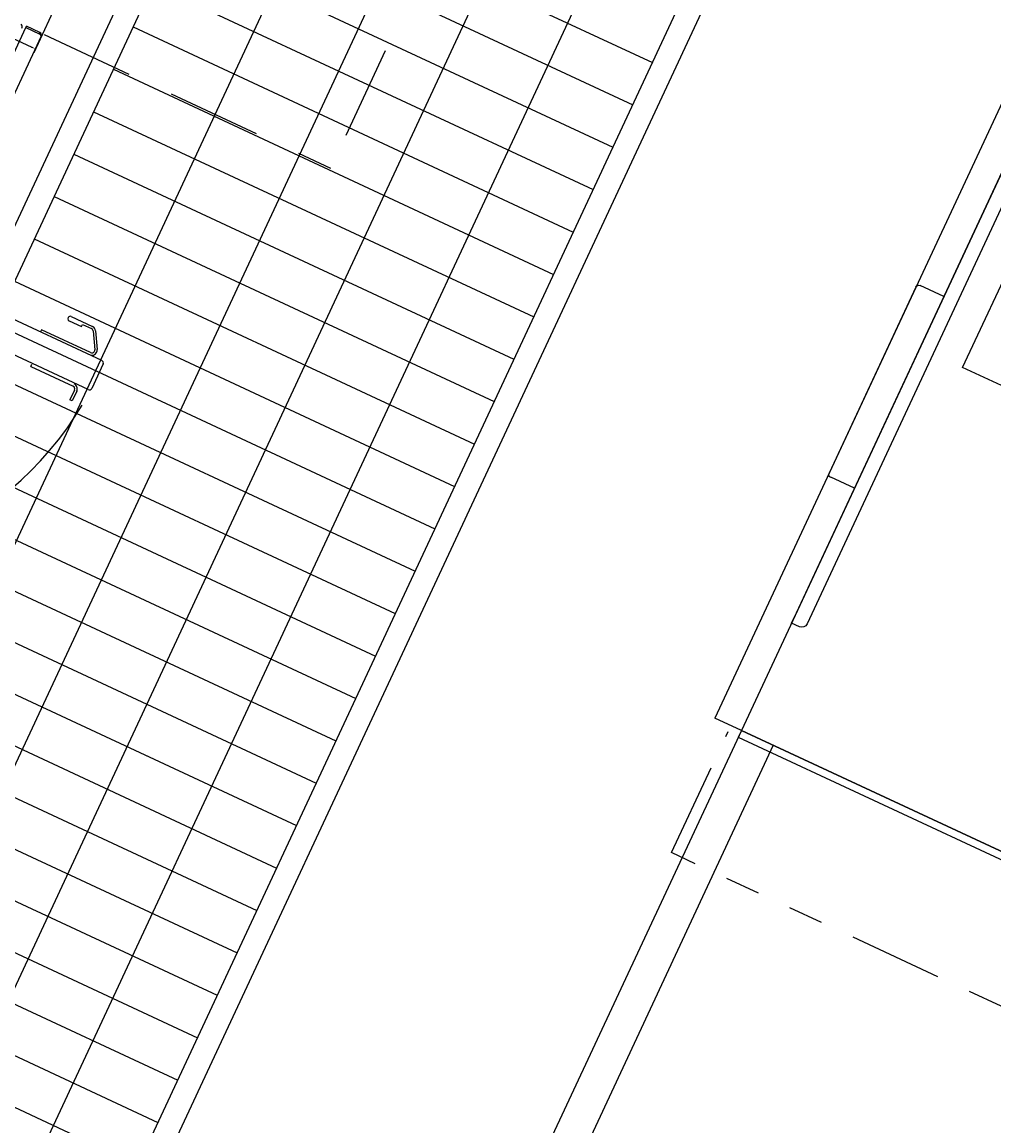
# Model space of a CAD drawing. Header units: inches. Extents: x -119 to 3951, y 0 to 4293.
# Tile 23 of 68: x 206 to 247, y 3146 to 3193. Entities that reach past the tile are written whole.
import ezdxf

# ---------------------------------------------------------------- set-up
doc = ezdxf.new("R2010")
doc.units = ezdxf.units.IN
doc.header["$LTSCALE"] = 48
doc.header["$MEASUREMENT"] = 0
for name, pattern in [('A1-DASH', [0.2383, 0.0833, -0.031, 0.031, -0.031, 0.031, -0.031]), ('L-DASH', [0.1249, 0.0833, -0.0416]), ('S-DASH', [0.082, 0.041, -0.041])]:
    doc.linetypes.add(name, pattern=pattern)
for name, color, linetype in [('200', 2, 'CONTINUOUS'), ('FS-DSH01', 1, 'S-DASH'), ('FS-DSH03', 1, 'L-DASH'), ('FS-DSHA1', 4, 'A1-DASH'), ('FS-EQDTL', 8, 'CONTINUOUS'), ('FS-EQPMT', 2, 'CONTINUOUS')]:
    doc.layers.add(name, color=color, linetype=linetype)
doc.dimstyles.get("Standard").update_dxf_attribs({"dimtxt": 0.18, "dimasz": 0.18, "dimexe": 0.18, "dimexo": 0.0625, "dimgap": 0.09, "dimtad": 0, "dimtih": 1, "dimtoh": 1, "dimdec": 4, "dimzin": 0, "dimdsep": 46, "dimtxsty": 'Standard', "dimcen": 0.09, "dimadec": 0, "dimazin": 0, "dimtfac": 1, "dimtdec": 4, "dimtofl": 0, "dimtmove": 0, "dimatfit": 3, "dimfxl": 0, "dimtolj": 1, "dimtzin": 0, "dimarcsym": 0})

# ---------------------------------------------------------------- blocks, each defined once
blk = doc.blocks.new('HC01707P')
at = {"layer": 'FS-EQDTL'}
for p, q in [((0.062, -29), (0.062, -4)), ((0.062, -29), (0.062, -4)), ((0.375, -29), (0.062, -29)), ((0.375, -29), (0.375, -30.25)), ((64.063, -30.25), (0.375, -30.25))]:
    blk.add_line(p, q, dxfattribs=at)
at = {"layer": 'FS-EQPMT'}
for p, q in [((0.375, -29), (0.375, -4)), ((18.43, -12.048), (18.43, -26.988)), ((18.43, -26.988), (45.695, -26.988)), ((5.439, -28.627), (5.439, -29)), ((26.921, -28.373), (5.692, -28.373)), ((63.75, -29), (0.375, -29)), ((5.439, -29), (5.439, -28.94)), ((27.174, -29), (5.439, -29)), ((5.439, -29), (5.764, -29)), ((11.8, -29), (11.8, -30.117)), ((20.837, -29), (20.837, -30.117)), ((20.704, -30.25), (11.921, -30.25))]:
    blk.add_line(p, q, dxfattribs=at)
for centre, radius, start, end in [((5.692, -28.627), 0.253, 90, 180), ((11.921, -30.117), 0.133, 180, 270), ((20.704, -30.117), 0.133, 270, 0)]:
    blk.add_arc(centre, radius, start, end, dxfattribs=at)
blk = doc.blocks.new('*D215')
at = {"layer": 'FS-EQPMT', "color": 0, "lineweight": -2}
for p, q in [((330.894, 406.296), (308.315, 406.296)), ((308.495, 406.116), (308.495, 401.031)), ((330.748, 400.851), (308.315, 400.851))]:
    blk.add_line(p, q, dxfattribs=at)
at = {"layer": 'FS-EQPMT', "color": 0}
for points in [[(308.465, 406.116), (308.525, 406.116), (308.495, 406.296)], [(308.465, 401.031), (308.525, 401.031), (308.495, 400.851)]]:
    blk.add_solid(points, dxfattribs=at)
at = {"layer": 'FS-EQPMT', "color": 0, "insert": (308.323, 403.573), "char_height": 0.1641, "attachment_point": 5, "rotation": 89.9995}
blk.add_mtext('\\A1;5.45', dxfattribs=at)
blk = doc.blocks.new('QHOBART FT')
at = {"layer": 'FS-EQPMT'}
for p, q in [((102.62914, -33.21051), (102.62914, -19.90283)), ((104.00215, -33.21051), (104.00215, -19.90283)), ((102.49034, -30.57361), (102.49034, -32.55972)), ((104.106, -32.63284), (104.106, -30.3237)), ((104.94878, -31.2319), (104.94878, -31.81506)), ((105.15648, -31.2319), (105.15648, -32.23047)), ((105.05263, -31.81506), (105.05263, -32.23047)), ((104.99021, -32.33852), (104.29323, -32.74093)), ((105.04214, -32.42846), (104.34516, -32.83087)), ((102.36552, -32.68454), (101.90718, -32.68454)), ((101.90718, -32.78839), (101.90718, -32.68454)), ((102.36552, -32.78839), (101.90718, -32.78839)), ((103.89232, -33.32037), (102.73897, -33.32037))]:
    blk.add_line(p, q, dxfattribs=at)
at = {"layer": 'FS-EQPMT', "ltscale": 0.461561}
for p, q in [((102.49034, -30.57361), (102.59419, -30.57361)), ((104.106, -30.3237), (104.00215, -30.3237)), ((104.94878, -31.81506), (105.05263, -31.81506))]:
    blk.add_line(p, q, dxfattribs=at)
at = {"layer": 'FS-EQPMT'}
blk.add_arc((103.31889, -19.21628), 14.10452, 188.419952, 264.301195, dxfattribs=at)
at = {"layer": 'FS-EQPMT', "ltscale": 0.483336}
blk.add_arc((105.05263, -31.2319), 0.10385, 0, 180.000005, dxfattribs=at)
at = {"layer": 'FS-EQPMT', "ltscale": 0.193644}
blk.add_arc((104.92781, -32.23047), 0.12482, 299.999998, 0.000037, dxfattribs=at)
at = {"layer": 'FS-EQPMT', "ltscale": 0.354756}
blk.add_arc((104.92781, -32.23047), 0.22867, 299.999998, 0.000019, dxfattribs=at)
at = {"layer": 'FS-EQPMT', "ltscale": 0.532135}
blk.add_arc((102.36552, -32.55972), 0.22867, 269.999997, 0.000019, dxfattribs=at)
at = {"layer": 'FS-EQPMT', "ltscale": 0.290467}
blk.add_arc((102.36552, -32.55972), 0.12482, 269.999997, 0.000037, dxfattribs=at)
at = {"layer": 'FS-EQPMT', "ltscale": 0.619918}
blk.add_arc((104.23082, -32.63284), 0.22867, 195.153166, 299.999998, dxfattribs=at)
at = {"layer": 'FS-EQPMT', "ltscale": 0.387288}
blk.add_arc((104.23082, -32.63284), 0.12482, 180.000036, 300.000005, dxfattribs=at)
at = {"layer": 'FS-EQPMT', "ltscale": 0.25561}
for centre, start, end in [((102.73897, -33.21051), 179.999995, 270.000004), ((103.89232, -33.21051), 269.999997, 0)]:
    blk.add_arc(centre, 0.10984, start, end, dxfattribs=at)
at = {"layer": 'FS-EQPMT'}
dim = blk.add_linear_dim(base=(114.87496, -25.01397), p1=(137.33409, -19.56882), p2=(137.1884, -25.01416), angle=89.999523, dimstyle='Standard', dxfattribs=at)
dim.commit()
dim.dimension.update_dxf_attribs({"geometry": '*D215', "text_midpoint": (114.70295, -22.2913), "insert": (-193.61989, -425.86475)})
blk = doc.blocks.new('QDW')
at = {"layer": 'FS-DSH01'}
blk.add_blockref('QHOBART FT', (0, 0), dxfattribs=at)

msp = doc.modelspace()

# ---------------------------------------------------------------- linework, layer by layer
at = {"layer": '200'}
for p, q in [((236.287, 3162.874), (190.632, 3064.968)), ((256.226, 3153.577), (236.287, 3162.874)), ((237.646, 3162.241), (192.15, 3064.674))]:
    msp.add_line(p, q, dxfattribs=at)
at = {"layer": 'FS-DSH03'}
for p in [(238.807, 3229.959), (201.06, 3195.15)]:
    msp.add_line(p, (218.733, 3186.909), dxfattribs=at)
at = {"layer": 'FS-DSHA1'}
for p, q in [((233.299, 3157.647), (235.717, 3162.833)), ((255.051, 3147.505), (233.299, 3157.647))]:
    msp.add_line(p, q, dxfattribs=at)
at = {"layer": 'FS-EQPMT'}
for p, q in [((287.736, 3361.374), (164.174, 3096.394)), ((288.219, 3360.045), (165.503, 3096.878)), ((184.792, 3086.78), (308.354, 3351.759)), ((184.309, 3088.109), (307.025, 3351.275)), ((198.209, 3176.823), (205.715, 3192.921)), ((205.715, 3192.921), (205.74, 3192.974)), ((205.715, 3192.921), (206.285, 3192.655)), ((206.31, 3192.709), (205.74, 3192.974)), ((206.285, 3192.655), (206.31, 3192.709)), ((206.369, 3192.547), (198.915, 3176.563))]:
    msp.add_line(p, q, dxfattribs=at)
at = {"layer": 'FS-EQPMT', "color": 8}
for p, q in [((292.524, 3358.037), (169.808, 3094.871)), ((296.15, 3356.347), (173.433, 3093.18)), ((299.775, 3354.656), (177.058, 3091.49)), ((303.4, 3352.966), (180.683, 3089.799)), ((213.681, 3200.197), (232.487, 3191.428)), ((212.836, 3198.385), (231.642, 3189.615)), ((211.991, 3196.572), (230.797, 3187.803)), ((211.146, 3194.759), (229.951, 3185.99)), ((210.3, 3192.947), (229.106, 3184.177)), ((209.455, 3191.134), (228.261, 3182.365)), ((208.61, 3189.322), (227.416, 3180.552)), ((207.765, 3187.509), (226.571, 3178.74)), ((206.919, 3185.696), (225.725, 3176.927)), ((206.074, 3183.884), (224.88, 3175.114)), ((205.229, 3182.071), (224.035, 3173.302)), ((204.384, 3180.258), (223.19, 3171.489)), ((203.538, 3178.446), (222.344, 3169.677)), ((202.693, 3176.633), (221.499, 3167.864)), ((201.848, 3174.821), (220.654, 3166.051)), ((201.003, 3173.008), (219.809, 3164.239)), ((200.158, 3171.195), (218.963, 3162.426)), ((199.312, 3169.383), (218.118, 3160.613)), ((198.467, 3167.57), (217.273, 3158.801)), ((197.622, 3165.758), (216.428, 3156.988)), ((196.777, 3163.945), (215.582, 3155.176)), ((195.931, 3162.132), (214.737, 3153.363)), ((195.086, 3160.32), (213.892, 3151.55)), ((194.241, 3158.507), (213.047, 3149.738)), ((193.396, 3156.694), (212.202, 3147.925)), ((192.55, 3154.882), (211.356, 3146.113)), ((191.705, 3153.069), (210.511, 3144.3))]:
    msp.add_line(p, q, dxfattribs=at)
at = {"layer": 'FS-EQPMT'}
msp.add_lwpolyline([(206.369, 3192.547), (206.366, 3192.585), (206.335, 3192.624), (206.285, 3192.655)], dxfattribs=at)
for centre, radius, start, end in [((205.405, 3192.962), 0.153, 334.9995, 42.0978), ((206.259, 3192.599), 0.122, 335.0014, 65.0009)]:
    msp.add_arc(centre, radius, start, end, dxfattribs=at)

# ---------------------------------------------------------------- block references
at = {"layer": 'FS-DSHA1', "rotation": 64.99999999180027}
msp.add_blockref('QDW', (134.909, 3098.462), dxfattribs=at)
at = {"layer": 'FS-EQPMT', "xscale": -1, "rotation": 244.9999999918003}
msp.add_blockref('HC01707P', (262.411, 3150.279), dxfattribs=at)

doc.saveas('drawing.dxf')
